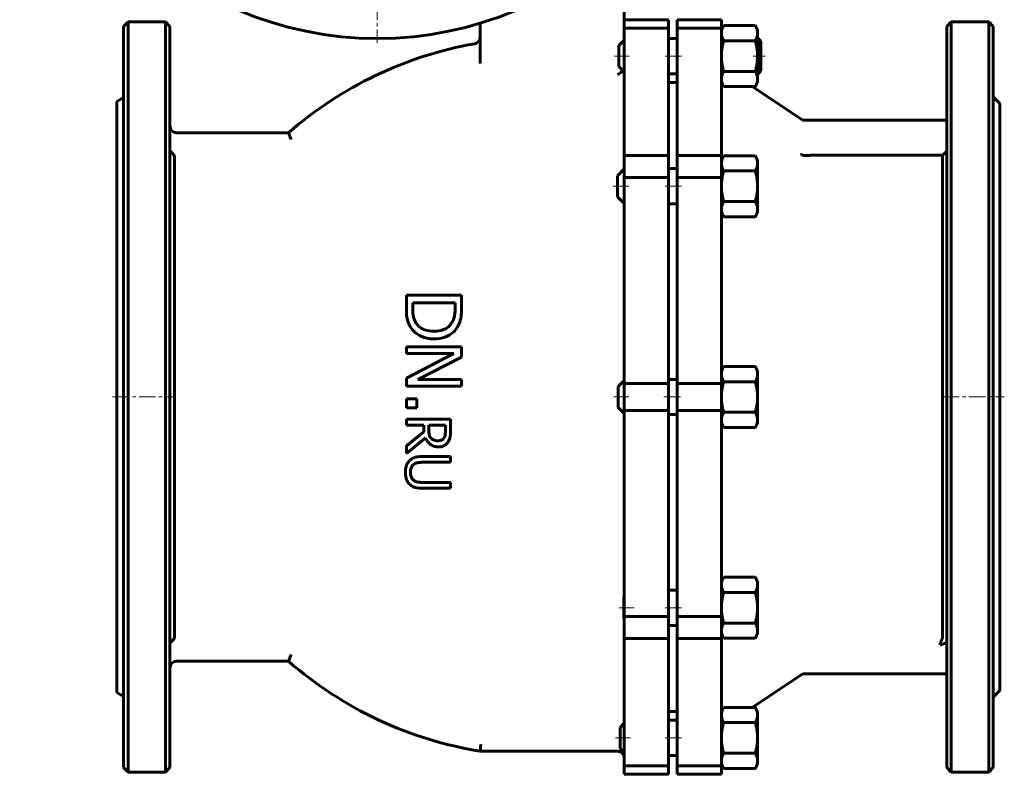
# Model space of a CAD drawing. Header units: millimetres. Extents: x -223 to 223, y -327 to 329.
# Tile 1 of 13: x -223 to 223, y -327 to 15. Entities that reach past the tile are written whole.
import ezdxf

# ---------------------------------------------------------------- set-up
doc = ezdxf.new("R2010")
doc.units = ezdxf.units.MM
doc.linetypes.add('K5LT_AXLED', pattern=[12, 7.5, -1.5, 1.5, -1.5])
doc.linetypes.add('K5LT_BASIC', pattern=[0])
doc.layers.add('Системный слой (1)', color=7, linetype='Continuous', true_color=0x6c6c6c)

# ---------------------------------------------------------------- blocks, each defined once
blk = doc.blocks.new('U10')
at = {"layer": 'Системный слой (1)', "color": 143, "linetype": 'K5LT_BASIC', "lineweight": 60, "true_color": 0x33acca}
for p, q in [((49.11, -8.79), (48.32, -9.36)), ((49.46, -8.45), (49.11, -8.79)), ((49.63, -8.27), (49.46, -8.45)), ((49.7, -8.18), (49.63, -8.27)), ((49.74, -8.13), (49.7, -8.18)), ((49.76, -8.11), (49.74, -8.13)), ((50.08, -7.66), (49.76, -8.11)), ((48.32, -9.36), (47.86, -9.58)), ((47.86, -9.58), (47.86, -9.59))]:
    blk.add_line(p, q, dxfattribs=at)
blk = doc.blocks.new('U11')
at = {"layer": 'Системный слой (1)', "color": 143, "linetype": 'K5LT_BASIC', "lineweight": 60, "true_color": 0x33acca}
for p, q in [((-178.96, -155.73), (-178.96, -21.73)), ((-178.96, -289.73), (-178.96, -155.73))]:
    blk.add_line(p, q, dxfattribs=at)
blk = doc.blocks.new('U12')
at = {"layer": 'Системный слой (1)', "color": 30, "linetype": 'K5LT_AXLED', "lineweight": 18, "true_color": 0xff8000}
for q in [(-61.03, 328.77), (-223.03, 166.77), (100.97, 166.77), (-61.03, 4.77)]:
    blk.add_line((-61.03, 166.77), q, dxfattribs=at)

msp = doc.modelspace()

# ---------------------------------------------------------------- linework, layer by layer
at = {"layer": 'Системный слой (1)', "color": 143, "linetype": 'K5LT_BASIC', "lineweight": 60, "true_color": 0x33acca}
for p, q in [((50.86, 15.3), (50.86, 29.27)), ((-175.96, 12.27), (-173.96, 14.27)), ((-173.96, 14.27), (-156.96, 14.27)), ((-173.96, -155.73), (-173.96, 14.27)), ((-156.96, 14.27), (-156.96, -155.73)), ((-154.96, 12.27), (-156.96, 14.27)), ((-14.41, -4.57), (-14.41, 13.71)), ((50.86, 15.3), (50.86, 11.48)), ((50.86, 15.3), (70.86, 15.3)), ((70.86, 15.3), (70.86, 11.48)), ((74.86, 11.48), (74.86, 15.3)), ((94.86, 15.3), (74.86, 15.3)), ((94.86, 15.3), (94.86, 11.48)), ((197.03, 12.27), (199.03, 14.27)), ((199.03, -325.73), (199.03, 14.27)), ((216.03, 14.27), (199.03, 14.27)), ((218.03, 12.27), (216.03, 14.27)), ((216.03, 14.27), (216.03, -325.73)), ((-175.96, 12.27), (-175.96, -323.73)), ((-154.96, -323.73), (-154.96, 12.27)), ((50.86, 11.48), (70.86, 11.48)), ((50.86, 11.48), (50.86, -46.21)), ((70.86, 11.48), (70.86, -46.21)), ((94.86, 11.48), (74.86, 11.48)), ((74.86, -46.21), (74.86, 11.48)), ((94.86, 10.81), (95.93, 12.67)), ((94.86, 11.48), (94.86, -46.21)), ((110.19, 12.67), (95.93, 12.67)), ((111.26, 10.81), (110.19, 12.67)), ((111.26, 10.81), (111.26, 9.2)), ((111.26, 9.2), (111.26, -1.19)), ((197.03, 12.27), (197.03, -323.73)), ((218.03, -323.73), (218.03, 12.27)), ((48.41, 3.61), (50.86, 6.06)), ((70.86, 6.81), (74.86, 6.81)), ((110.19, 5.74), (95.93, 5.74)), ((111.26, 6.81), (111.53, 6.81)), ((112.75, 5.59), (111.53, 6.81)), ((111.53, 6.81), (111.53, -9.19)), ((112.75, -7.96), (112.75, 5.59)), ((48.41, 3.61), (48.41, 3.6)), ((48.41, 3.6), (48.41, -5.99)), ((111.26, -1.19), (111.26, -11.58)), ((48.41, -5.99), (50.86, -8.44)), ((110.19, -8.12), (95.93, -8.12)), ((112.75, -7.96), (111.53, -9.19)), ((70.86, -9.19), (74.86, -9.19)), ((70.86, -13.23), (74.86, -13.23)), ((94.86, -13.19), (95.93, -15.04)), ((111.26, -13.19), (110.19, -15.04)), ((111.26, -9.19), (111.53, -9.19)), ((111.26, -11.58), (111.26, -13.19)), ((110.19, -15.04), (95.93, -15.04)), ((131.7, -30.25), (108.73, -15.04)), ((-178.96, -21.73), (-175.96, -20)), ((218.03, -19.73), (221.03, -22.73)), ((221.03, -22.73), (221.03, -288.73)), ((194.03, -30.25), (131.7, -30.25)), ((197.03, -30.25), (194.03, -30.25)), ((-101.24, -35.92), (-151.96, -35.92)), ((-152.96, -265), (-152.96, -46.47)), ((50.86, -46.21), (50.86, -56.21)), ((50.86, -46.21), (70.86, -46.21)), ((70.86, -46.21), (70.86, -56.21)), ((74.86, -56.21), (74.86, -46.21)), ((94.86, -46.21), (74.86, -46.21)), ((94.86, -46.21), (94.86, -56.21)), ((94.86, -48.22), (95.93, -46.36)), ((110.19, -46.36), (95.93, -46.36)), ((111.26, -48.22), (110.19, -46.36)), ((111.26, -48.22), (111.26, -49.83)), ((194.03, -46.19), (135.74, -46.19)), ((195.03, -46.21), (195.03, -264.99)), ((47.82, -55.42), (50.86, -52.38)), ((70.86, -52.22), (74.86, -52.22)), ((110.19, -53.29), (95.93, -53.29)), ((111.26, -49.83), (111.26, -60.22)), ((47.82, -55.42), (47.82, -64.56)), ((50.86, -56.21), (70.86, -56.21)), ((50.86, -56.21), (50.86, -149.55)), ((70.86, -56.21), (70.86, -149.55)), ((74.86, -149.55), (74.86, -56.21)), ((94.86, -56.21), (74.86, -56.21)), ((94.86, -56.21), (94.86, -149.55)), ((111.26, -60.22), (111.26, -70.61)), ((47.82, -64.56), (47.82, -65.02)), ((47.82, -65.02), (50.86, -68.06)), ((70.86, -68.22), (74.86, -68.22)), ((110.19, -67.15), (95.93, -67.15)), ((111.26, -70.61), (111.26, -72.22)), ((94.86, -72.22), (95.93, -74.08)), ((110.19, -74.08), (95.93, -74.08)), ((111.26, -72.22), (110.19, -74.08)), ((-47.87, -109.65), (-47.87, -115.41)), ((-22.87, -109.65), (-47.87, -109.65)), ((-22.87, -115.35), (-22.87, -109.65)), ((-44.99, -115.51), (-44.99, -112.98)), ((-44.99, -112.98), (-25.75, -112.98)), ((-25.75, -112.98), (-25.75, -115.51)), ((-47.87, -132.97), (-47.87, -136.07)), ((-22.87, -132.97), (-47.87, -132.97)), ((-22.87, -137.69), (-22.87, -132.97)), ((-26.32, -136.07), (-47.87, -147.13)), ((-47.87, -136.07), (-26.32, -136.07)), ((-42.66, -147.76), (-22.87, -137.69)), ((94.86, -143.73), (95.93, -141.88)), ((110.19, -141.88), (95.93, -141.88)), ((111.26, -143.73), (110.19, -141.88)), ((-47.87, -147.13), (-47.87, -150.86)), ((111.26, -143.73), (111.26, -145.34)), ((111.26, -145.34), (111.26, -155.73)), ((-47.87, -150.86), (-22.87, -150.86)), ((-22.87, -147.76), (-42.66, -147.76)), ((-22.87, -150.86), (-22.87, -147.76)), ((48.17, -150.93), (50.86, -148.25)), ((48.17, -150.93), (48.17, -160.41)), ((50.86, -149.55), (70.86, -149.55)), ((50.86, -149.55), (50.86, -161.92)), ((70.86, -147.73), (74.86, -147.73)), ((70.86, -149.55), (70.86, -161.92)), ((74.86, -161.92), (74.86, -149.55)), ((94.86, -149.55), (74.86, -149.55)), ((94.86, -149.55), (94.86, -161.92)), ((110.19, -148.81), (95.93, -148.81)), ((-173.96, -325.73), (-173.96, -155.73)), ((-156.96, -155.73), (-156.96, -325.73)), ((111.26, -155.73), (111.26, -166.13)), ((-43.09, -156.57), (-47.87, -156.57)), ((-47.87, -156.57), (-47.87, -160.59)), ((-43.09, -160.59), (-43.09, -156.57)), ((48.17, -160.41), (48.17, -160.53)), ((48.17, -160.53), (50.86, -163.22)), ((-47.87, -160.59), (-43.09, -160.59)), ((50.86, -161.92), (50.86, -255.26)), ((50.86, -161.92), (70.86, -161.92)), ((70.86, -161.92), (70.86, -255.26)), ((70.86, -163.73), (74.86, -163.73)), ((94.86, -161.92), (74.86, -161.92)), ((74.86, -255.26), (74.86, -161.92)), ((94.86, -161.92), (94.86, -255.26)), ((110.19, -162.66), (95.93, -162.66)), ((-27.87, -165.83), (-47.87, -165.83)), ((-47.87, -165.83), (-47.87, -168.49)), ((-47.87, -168.49), (-39.91, -168.49)), ((-39.91, -168.49), (-39.91, -171.54)), ((-37.69, -170.82), (-37.69, -168.49)), ((-37.69, -168.49), (-30.17, -168.49)), ((-30.17, -168.49), (-30.17, -171.13)), ((-27.87, -170.99), (-27.87, -165.83)), ((94.86, -167.73), (95.93, -169.59)), ((111.26, -167.73), (110.19, -169.59)), ((111.26, -166.13), (111.26, -167.73)), ((-39.91, -171.54), (-47.87, -177.86)), ((110.19, -169.59), (95.93, -169.59)), ((-47.87, -181.31), (-39.17, -174.2)), ((-47.87, -177.86), (-47.87, -181.31)), ((-27.87, -182.66), (-40.35, -182.66)), ((-27.87, -185.31), (-27.87, -182.66)), ((-40.35, -185.31), (-27.87, -185.31)), ((-27.87, -194.47), (-40.42, -194.47)), ((-27.87, -197.13), (-27.87, -194.47)), ((-40.35, -197.13), (-27.87, -197.13)), ((94.86, -239.25), (95.93, -237.39)), ((110.19, -237.39), (95.93, -237.39)), ((111.26, -239.25), (110.19, -237.39)), ((111.26, -239.25), (111.26, -240.86)), ((111.26, -240.86), (111.26, -251.25)), ((70.86, -243.25), (74.86, -243.25)), ((110.19, -244.32), (95.93, -244.32)), ((50.6, -246.45), (50.86, -246.2)), ((50.6, -246.45), (50.6, -256.05)), ((111.26, -251.25), (111.26, -261.64)), ((50.6, -256.05), (50.86, -256.3)), ((50.86, -255.26), (50.86, -265.26)), ((50.86, -255.26), (70.86, -255.26)), ((70.86, -255.26), (70.86, -265.26)), ((94.86, -255.26), (74.86, -255.26)), ((74.86, -265.26), (74.86, -255.26)), ((94.86, -255.26), (94.86, -265.26)), ((110.19, -258.18), (95.93, -258.18)), ((70.86, -259.25), (74.86, -259.25)), ((111.26, -261.64), (111.26, -263.25)), ((50.86, -265.26), (50.86, -322.95)), ((50.86, -265.26), (70.86, -265.26)), ((70.86, -265.26), (70.86, -322.95)), ((94.86, -265.26), (74.86, -265.26)), ((74.86, -322.95), (74.86, -265.26)), ((94.86, -263.25), (95.93, -265.11)), ((94.86, -265.26), (94.86, -322.95)), ((110.19, -265.11), (95.93, -265.11)), ((111.26, -263.25), (110.19, -265.11)), ((194.03, -268.23), (197.02, -267)), ((-151.96, -275.55), (-101.24, -275.55)), ((108.73, -296.43), (131.7, -281.22)), ((131.7, -281.22), (194.03, -281.22)), ((194.03, -281.22), (197.03, -281.22)), ((-178.96, -289.73), (-175.96, -291.47)), ((218.03, -291.73), (221.03, -288.73)), ((70.86, -298.23), (74.86, -298.23)), ((94.86, -298.28), (95.93, -296.43)), ((110.19, -296.43), (95.93, -296.43)), ((111.26, -298.28), (110.19, -296.43)), ((111.26, -298.28), (111.26, -299.89)), ((70.86, -302.28), (74.86, -302.28)), ((111.26, -299.89), (111.26, -310.28)), ((48.93, -305.48), (50.86, -303.55)), ((48.93, -305.48), (48.93, -314.42)), ((110.19, -303.35), (95.93, -303.35)), ((111.26, -310.28), (111.26, -320.67)), ((-14.41, -316.28), (47.86, -316.28)), ((48.93, -314.42), (48.93, -315.08)), ((48.93, -315.08), (50.86, -317.01)), ((70.86, -318.28), (74.86, -318.28)), ((110.19, -317.21), (95.93, -317.21)), ((111.26, -320.67), (111.26, -322.28)), ((-175.96, -323.73), (-173.96, -325.73)), ((-154.96, -323.73), (-156.96, -325.73)), ((50.86, -322.95), (70.86, -322.95)), ((50.86, -322.95), (50.86, -326.77)), ((70.86, -322.95), (70.86, -326.77)), ((94.86, -322.95), (74.86, -322.95)), ((74.86, -326.77), (74.86, -322.95)), ((94.86, -322.28), (95.93, -324.14)), ((94.86, -322.95), (94.86, -326.77)), ((110.19, -324.14), (95.93, -324.14)), ((111.26, -322.28), (110.19, -324.14)), ((197.03, -323.73), (199.03, -325.73)), ((218.03, -323.73), (216.03, -325.73)), ((-173.96, -325.73), (-156.96, -325.73)), ((50.86, -326.77), (70.86, -326.77)), ((94.86, -326.77), (74.86, -326.77)), ((216.03, -325.73), (199.03, -325.73))]:
    msp.add_line(p, q, dxfattribs=at)
at = {"layer": 'Системный слой (1)', "color": 30, "linetype": 'K5LT_AXLED', "lineweight": 18, "true_color": 0xff8000}
for p, q in [((53.11, -1.19), (46.41, -1.19)), ((76.86, -1.19), (68.86, -1.19)), ((114.75, -1.19), (109.26, -1.19)), ((52.86, -60.22), (45.82, -60.22)), ((76.86, -60.22), (68.86, -60.22)), ((-180.96, -155.73), (-152.96, -155.73)), ((46.17, -155.73), (52.87, -155.73)), ((68.86, -155.73), (76.86, -155.73)), ((195.03, -155.73), (223.03, -155.73)), ((55.3, -251.25), (48.6, -251.25)), ((76.86, -251.25), (68.86, -251.25)), ((53.63, -310.28), (46.93, -310.28)), ((76.86, -310.28), (68.86, -310.28))]:
    msp.add_line(p, q, dxfattribs=at)
at = {"layer": 'Системный слой (1)', "color": 143, "linetype": 'K5LT_BASIC', "lineweight": 60, "true_color": 0x33acca}
msp.add_circle((-61.03, 166.77), 160, dxfattribs=at)
for centre, radius, start, end in [((-17.41, 7.35), 3, 279.985, 0), ((13.33, -167.24), 174.27, 99.985, 131.103), ((-151.96, -32.92), 3, 180, 270), ((-151.96, -278.55), 3, 90, 180), ((13.33, -144.23), 174.27, 228.897, 260.8419), ((47.86, -319.28), 3, 0.0002, 90)]:
    msp.add_arc(centre, radius, start, end, dxfattribs=at)
for points in [[(95.93, 12.67), (94.86, 10.81), (94.86, 9.2)], [(94.86, 9.2), (94.86, 7.6), (95.93, 5.74)], [(111.26, 9.2), (111.26, 10.81), (110.19, 12.67)], [(110.19, 5.74), (111.26, 7.6), (111.26, 9.2)], [(95.93, 5.74), (94.86, 2.03), (94.86, -1.19)], [(111.26, -1.19), (111.26, 2.03), (110.19, 5.74)], [(94.86, -1.19), (94.86, -4.4), (95.93, -8.12)], [(110.19, -8.12), (111.26, -4.4), (111.26, -1.19)], [(95.93, -8.12), (94.86, -9.97), (94.86, -11.58)], [(111.26, -11.58), (111.26, -9.97), (110.19, -8.12)], [(94.86, -11.58), (94.86, -13.19), (95.93, -15.04)], [(110.19, -15.04), (111.26, -13.19), (111.26, -11.58)], [(95.93, -46.36), (94.86, -48.22), (94.86, -49.83)], [(111.26, -49.83), (111.26, -48.22), (110.19, -46.36)], [(94.86, -49.83), (94.86, -51.44), (95.93, -53.29)], [(95.93, -53.29), (94.86, -57), (94.86, -60.22)], [(110.19, -53.29), (111.26, -51.44), (111.26, -49.83)], [(111.26, -60.22), (111.26, -57), (110.19, -53.29)], [(94.86, -60.22), (94.86, -63.44), (95.93, -67.15)], [(110.19, -67.15), (111.26, -63.44), (111.26, -60.22)], [(95.93, -67.15), (94.86, -69), (94.86, -70.61)], [(94.86, -70.61), (94.86, -72.22), (95.93, -74.08)], [(111.26, -70.61), (111.26, -69), (110.19, -67.15)], [(110.19, -74.08), (111.26, -72.22), (111.26, -70.61)], [(95.93, -141.88), (94.86, -143.73), (94.86, -145.34)], [(111.26, -145.34), (111.26, -143.73), (110.19, -141.88)], [(94.86, -145.34), (94.86, -146.95), (95.93, -148.81)], [(110.19, -148.81), (111.26, -146.95), (111.26, -145.34)], [(95.93, -148.81), (94.86, -152.52), (94.86, -155.73)], [(111.26, -155.73), (111.26, -152.52), (110.19, -148.81)], [(94.86, -155.73), (94.86, -158.95), (95.93, -162.66)], [(110.19, -162.66), (111.26, -158.95), (111.26, -155.73)], [(95.93, -162.66), (94.86, -164.52), (94.86, -166.13)], [(111.26, -166.13), (111.26, -164.52), (110.19, -162.66)], [(94.86, -166.13), (94.86, -167.73), (95.93, -169.59)], [(110.19, -169.59), (111.26, -167.73), (111.26, -166.13)], [(95.93, -237.39), (94.86, -239.25), (94.86, -240.86)], [(94.86, -240.86), (94.86, -242.47), (95.93, -244.32)], [(111.26, -240.86), (111.26, -239.25), (110.19, -237.39)], [(110.19, -244.32), (111.26, -242.47), (111.26, -240.86)], [(95.93, -244.32), (94.86, -248.03), (94.86, -251.25)], [(111.26, -251.25), (111.26, -248.03), (110.19, -244.32)], [(94.86, -251.25), (94.86, -254.47), (95.93, -258.18)], [(110.19, -258.18), (111.26, -254.47), (111.26, -251.25)], [(95.93, -258.18), (94.86, -260.03), (94.86, -261.64)], [(111.26, -261.64), (111.26, -260.03), (110.19, -258.18)], [(94.86, -261.64), (94.86, -263.25), (95.93, -265.11)], [(110.19, -265.11), (111.26, -263.25), (111.26, -261.64)], [(95.93, -296.43), (94.86, -298.28), (94.86, -299.89)], [(111.26, -299.89), (111.26, -298.28), (110.19, -296.43)], [(94.86, -299.89), (94.86, -301.5), (95.93, -303.35)], [(110.19, -303.35), (111.26, -301.5), (111.26, -299.89)], [(95.93, -303.35), (94.86, -307.07), (94.86, -310.28)], [(111.26, -310.28), (111.26, -307.07), (110.19, -303.35)], [(94.86, -310.28), (94.86, -313.5), (95.93, -317.21)], [(110.19, -317.21), (111.26, -313.5), (111.26, -310.28)], [(95.93, -317.21), (94.86, -319.07), (94.86, -320.67)], [(94.86, -320.67), (94.86, -322.28), (95.93, -324.14)], [(111.26, -320.67), (111.26, -319.07), (110.19, -317.21)], [(110.19, -324.14), (111.26, -322.28), (111.26, -320.67)]]:
    msp.add_rational_spline(points, [1, 1.0379548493, 1], degree=2, dxfattribs=at)
for points, knots in [([(-100.11, -38.92), (-100.11, -38.92), (-100.11, -38.92), (-100.2, -38.69), (-100.28, -38.47), (-100.45, -38.04), (-100.53, -37.82), (-100.73, -37.28), (-100.85, -36.96), (-101.04, -36.45), (-101.12, -36.25), (-101.22, -35.99), (-101.24, -35.92), (-101.24, -35.92)], [-0.0008284, -0.0008284, -0.0008284, -0.0008284, 0, 0, 0.0713206, 0.0713206, 0.1422091, 0.1422091, 0.2640197, 0.2640197, 0.3780827, 0.3780827, 0.4885012, 0.4885012, 0.4885012, 0.4885012]), ([(-152.96, -46.47), (-152.96, -46.42), (-153.04, -46.31), (-153.3, -45.97), (-153.49, -45.75), (-153.99, -45.21), (-154.36, -44.82), (-154.82, -44.34), (-154.89, -44.26), (-154.96, -44.19)], [0.5408355, 0.5408355, 0.5408355, 0.5408355, 0.6504658, 0.6504658, 0.7600961, 0.7600961, 0.9208835, 0.9208835, 0.950722, 0.950722, 0.950722, 0.950722]), ([(197.03, -44.49), (197.03, -44.48), (197.03, -44.48), (197.01, -44.47), (196.97, -44.48), (196.87, -44.54), (196.79, -44.6), (196.6, -44.76), (196.48, -44.86), (196.09, -45.2), (195.76, -45.51), (195.28, -45.97), (195.16, -46.09), (195.03, -46.21)], [0.6271021, 0.6271021, 0.6271021, 0.6271021, 0.6480095, 0.6480095, 0.7036661, 0.7036661, 0.7660264, 0.7660264, 0.8283868, 0.8283868, 0.9768557, 0.9768557, 1.0261685, 1.0261685, 1.0261685, 1.0261685]), ([(132.88, -46.27), (132.49, -46.29), (132.13, -46.25), (131.45, -46.05), (131.13, -45.89), (130.86, -45.69), (130.86, -45.69), (130.85, -45.69)], [-0.2894104, -0.2894104, -0.2894104, -0.2894104, -0.1488836, -0.1488836, 0, 0, 0.0010444, 0.0010444, 0.0010444, 0.0010444]), ([(135.74, -46.19), (135.04, -46.19), (134.34, -46.2), (133.42, -46.23), (133.13, -46.25), (132.88, -46.27)], [0.5616322, 0.5616322, 0.5616322, 0.5616322, 0.7549371, 0.7549371, 0.853152, 0.853152, 0.853152, 0.853152]), ([(-47.87, -115.41), (-47.87, -116.73), (-47.81, -118.17), (-47.48, -120.47), (-47.26, -121.44), (-46.52, -123.14), (-46.21, -123.71), (-45.87, -124.26)], [-1.096684, -1.096684, -1.096684, -1.096684, -0.5921, -0.5921, -0.206389, -0.206389, 0, 0, 0, 0]), ([(-43.33, -122.42), (-43.63, -121.99), (-44.14, -121.09), (-44.47, -120.11), (-44.6, -119.57), (-44.6, -119.55), (-44.61, -119.51), (-44.62, -119.49), (-44.63, -119.44), (-44.63, -119.42), (-44.64, -119.39), (-44.64, -119.39), (-44.64, -119.39), (-44.7, -119.09), (-44.76, -118.79), (-44.85, -118.11), (-44.89, -117.74), (-44.97, -116.81), (-44.99, -116.24), (-44.99, -115.62), (-44.99, -115.57), (-44.99, -115.51)], [-0.8524533, -0.8524533, -0.8524533, -0.8524533, -0.6406039, -0.4287545, -0.4287545, -0.4194251, -0.4194251, -0.4103278, -0.4103278, -0.4018507, -0.4018507, -0.4012305, -0.4012291, -0.4012291, -0.3053779, -0.3053779, -0.1912643, -0.1912643, -0.0175822, -0.0175822, 0, 0, 0, 0]), ([(-25.75, -115.51), (-25.75, -117.52), (-25.96, -118.68), (-26.34, -120.27), (-26.72, -121.22), (-27.25, -122.11)], [-0.4998693, -0.4998693, -0.4998693, -0.4998693, -0.3142644, -0.3142644, 0, 0, 0, 0]), ([(-24.86, -124.3), (-24.34, -123.52), (-23.95, -122.65), (-23.29, -120.66), (-23.09, -119.58), (-22.9, -117.3), (-22.87, -116.3), (-22.87, -115.35)], [-1.038221, -1.038221, -1.038221, -1.038221, -0.709195, -0.709195, -0.297462, -0.297462, 0, 0, 0, 0]), ([(-45.87, -124.26), (-45.05, -125.49), (-44.01, -126.49), (-41.75, -127.96), (-40.32, -128.68), (-37.42, -129.27), (-36.41, -129.37), (-35.39, -129.37)], [-1.670666, -1.670666, -1.670666, -1.670666, -0.929769, -0.929769, -0.314908, -0.314908, 0, 0, 0, 0]), ([(-35.35, -125.9), (-36.75, -125.9), (-38.18, -125.75), (-39.86, -125.19), (-40.21, -125.04), (-40.76, -124.77), (-40.95, -124.66), (-42.02, -124), (-42.75, -123.28), (-43.33, -122.42)], [-0.9547569, -0.9547569, -0.9547569, -0.9547569, -0.5284015, -0.5284015, -0.4032758, -0.4032758, -0.3341447, -0.3341447, 0, 0, 0, 0]), ([(-35.39, -129.37), (-33.56, -129.37), (-31.68, -129.12), (-28.71, -127.92), (-27.55, -127.21), (-25.91, -125.71), (-25.34, -125.04), (-24.86, -124.3)], [-1.234573, -1.234573, -1.234573, -1.234573, -0.667382, -0.667382, -0.265634, -0.265634, 0, 0, 0, 0]), ([(-27.25, -122.11), (-27.67, -122.81), (-28.2, -123.42), (-29.47, -124.47), (-30.19, -124.87), (-32.36, -125.72), (-33.89, -125.9), (-35.35, -125.9)], [-0.9474248, -0.9474248, -0.9474248, -0.9474248, -0.7029238, -0.7029238, -0.4531848, -0.4531848, 0, 0, 0, 0]), ([(-36.66, -174.44), (-36.86, -174.23), (-37.04, -174), (-37.38, -173.36), (-37.46, -173.03), (-37.64, -172.22), (-37.69, -171.51), (-37.69, -170.82)], [-0.2781285, -0.2781285, -0.2781285, -0.2781285, -0.2487811, -0.2487811, -0.2066635, -0.2066635, 0, 0, 0, 0]), ([(-30.17, -171.13), (-30.17, -171.3), (-30.18, -171.46), (-30.19, -171.78), (-30.19, -171.94), (-30.22, -172.27), (-30.24, -172.44), (-30.27, -172.7), (-30.29, -172.8), (-30.31, -172.92), (-30.32, -172.96), (-30.33, -173.02), (-30.34, -173.05), (-30.42, -173.41), (-30.53, -173.73), (-30.74, -174.12), (-30.79, -174.22), (-30.85, -174.31)], [-0.2587801, -0.2587801, -0.2587801, -0.2587801, -0.2371283, -0.2371283, -0.2126331, -0.2126331, -0.1795338, -0.1795338, -0.1555547, -0.1555547, -0.1464345, -0.1464345, -0.1377094, -0.1377094, -0.0340409, -0.0340409, 0, 0, 0, 0]), ([(-28.92, -176.08), (-28.66, -175.67), (-28.45, -175.24), (-28.25, -174.67), (-28.21, -174.55), (-28.16, -174.35), (-28.14, -174.27), (-28.11, -174.15), (-28.1, -174.09), (-28.08, -174.01), (-28.07, -173.94), (-28.06, -173.88), (-28.06, -173.86), (-28.06, -173.86), (-28.04, -173.74), (-28.02, -173.63), (-27.98, -173.28), (-27.95, -173.05), (-27.93, -172.7), (-27.92, -172.59), (-27.9, -172.23), (-27.89, -171.98), (-27.87, -171.51), (-27.87, -171.28), (-27.87, -171.03), (-27.87, -171.01), (-27.87, -170.99)], [-0.3863983, -0.3863983, -0.3863983, -0.3863983, -0.3329999, -0.3329999, -0.3191057, -0.3191057, -0.3098101, -0.3098101, -0.3019708, -0.3019708, -0.2951138, -0.2890686, -0.2890686, -0.2881625, -0.2881625, -0.253006, -0.253006, -0.1828836, -0.1828836, -0.1491586, -0.1491586, -0.0745793, -0.0745793, -0.0070064, -0.0070064, 0, 0, 0, 0]), ([(-39.17, -174.2), (-38.95, -174.79), (-38.66, -175.35), (-37.95, -176.35), (-37.54, -176.78), (-36.71, -177.44), (-36.1, -177.85), (-34.56, -178.28), (-33.93, -178.35), (-33.3, -178.35)], [-1.254834, -1.254834, -1.254834, -1.254834, -0.862487, -0.862487, -0.48697, -0.48697, -0.19436, -0.19436, 0, 0, 0, 0]), ([(-33.51, -175.57), (-33.89, -175.57), (-34.28, -175.55), (-35.03, -175.41), (-35.35, -175.3), (-36.01, -175), (-36.36, -174.76), (-36.66, -174.44)], [-0.3122084, -0.3122084, -0.3122084, -0.3122084, -0.2216393, -0.2216393, -0.1312449, -0.1312449, 0, 0, 0, 0]), ([(-30.85, -174.31), (-31, -174.53), (-31.18, -174.73), (-31.48, -174.99), (-31.59, -175.06), (-31.75, -175.15), (-31.8, -175.19), (-31.89, -175.23), (-31.93, -175.25), (-31.99, -175.28), (-32.01, -175.29), (-32.24, -175.39), (-32.46, -175.45), (-32.96, -175.55), (-33.23, -175.57), (-33.51, -175.57)], [-0.2655811, -0.2655811, -0.2655811, -0.2655811, -0.2163042, -0.2163042, -0.1903348, -0.1903348, -0.1752412, -0.1752412, -0.1643655, -0.1643655, -0.1569429, -0.1569429, -0.0856147, -0.0856147, 0, 0, 0, 0]), ([(-33.3, -178.35), (-32.58, -178.35), (-31.86, -178.25), (-30.5, -177.72), (-29.99, -177.31), (-29.37, -176.7), (-29.13, -176.4), (-28.92, -176.08)], [-0.4135738, -0.4135738, -0.4135738, -0.4135738, -0.2686956, -0.2686956, -0.1181636, -0.1181636, 0, 0, 0, 0]), ([(-40.35, -182.66), (-41.29, -182.66), (-42.27, -182.72), (-44.05, -183.07), (-44.77, -183.34), (-45.8, -183.98), (-46.14, -184.26), (-46.44, -184.57)], [-0.6481041, -0.6481041, -0.6481041, -0.6481041, -0.3901512, -0.3901512, -0.1404562, -0.1404562, 0, 0, 0, 0]), ([(-46.44, -184.57), (-46.93, -185.05), (-47.31, -185.61), (-47.92, -186.93), (-48.1, -187.66), (-48.27, -188.9), (-48.29, -189.39), (-48.29, -189.88)], [-0.6094969, -0.6094969, -0.6094969, -0.6094969, -0.3898727, -0.3898727, -0.15237, -0.15237, 0, 0, 0, 0]), ([(-46.02, -189.88), (-46.02, -189.22), (-45.95, -188.55), (-45.57, -187.49), (-45.35, -187.08), (-44.84, -186.52), (-44.63, -186.33), (-44.39, -186.17)], [-0.4463987, -0.4463987, -0.4463987, -0.4463987, -0.2425411, -0.2425411, -0.0924109, -0.0924109, 0, 0, 0, 0]), ([(-44.39, -186.17), (-44.05, -185.95), (-43.68, -185.78), (-43.23, -185.63), (-43.17, -185.61), (-43.08, -185.58), (-43.05, -185.58), (-42.98, -185.56), (-42.94, -185.55), (-42.84, -185.52), (-42.78, -185.51), (-42.71, -185.5), (-42.7, -185.49), (-42.55, -185.47), (-42.39, -185.44), (-42.1, -185.4), (-42, -185.39), (-41.79, -185.37), (-41.68, -185.36), (-41.55, -185.35), (-41.54, -185.35), (-41.29, -185.34), (-41.06, -185.33), (-40.67, -185.32), (-40.51, -185.31), (-40.35, -185.31)], [-1.039693, -1.039693, -1.039693, -1.039693, -0.492134, -0.492134, -0.402141, -0.402141, -0.368403, -0.368403, -0.332541, -0.332541, -0.291818, -0.291818, -0.284507, -0.284507, -0.203031, -0.203031, -0.162294, -0.162294, -0.126434, -0.126434, -0.121556, -0.121556, -0.049652, -0.049652, 0, 0, 0, 0]), ([(-48.29, -189.88), (-48.29, -190.71), (-48.22, -191.6), (-47.9, -192.86), (-47.68, -193.57), (-46.96, -194.64), (-46.72, -194.94), (-46.44, -195.22)], [-0.8856234, -0.8856234, -0.8856234, -0.8856234, -0.3875395, -0.3875395, -0.1166575, -0.1166575, 0, 0, 0, 0]), ([(-44.39, -193.61), (-44.59, -193.48), (-44.79, -193.31), (-45.13, -192.94), (-45.28, -192.74), (-45.66, -192.08), (-45.84, -191.54), (-46, -190.59), (-46.02, -190.24), (-46.02, -189.88)], [-0.4825131, -0.4825131, -0.4825131, -0.4825131, -0.3895218, -0.3895218, -0.2950274, -0.2950274, -0.1084278, -0.1084278, 0, 0, 0, 0]), ([(-46.44, -195.22), (-46.18, -195.49), (-45.89, -195.74), (-45.26, -196.17), (-44.92, -196.35), (-44.27, -196.61), (-43.49, -196.9), (-41.51, -197.11), (-40.93, -197.13), (-40.35, -197.13)], [-1.647789, -1.647789, -1.647789, -1.647789, -1.136754, -1.136754, -0.618023, -0.618023, -0.180252, -0.180252, 0, 0, 0, 0]), ([(-40.42, -194.47), (-41.02, -194.47), (-41.66, -194.44), (-42.78, -194.29), (-43.23, -194.19), (-43.92, -193.89), (-44.16, -193.76), (-44.39, -193.61)], [-0.4000769, -0.4000769, -0.4000769, -0.4000769, -0.2303442, -0.2303442, -0.0818064, -0.0818064, 0, 0, 0, 0]), ([(-154.96, -267.28), (-154.89, -267.2), (-154.82, -267.13), (-154.36, -266.65), (-153.99, -266.26), (-153.49, -265.71), (-153.3, -265.49), (-153.04, -265.16), (-152.96, -265.05), (-152.96, -265)], [1.2498498, 1.2498498, 1.2498498, 1.2498498, 1.2796882, 1.2796882, 1.4404756, 1.4404756, 1.5501059, 1.5501059, 1.6597363, 1.6597363, 1.6597363, 1.6597363]), ([(195.03, -265), (195.03, -265.02), (195.02, -265.03), (195, -265.07), (194.99, -265.1), (194.97, -265.16), (194.95, -265.2), (194.92, -265.26), (194.91, -265.29), (194.88, -265.37), (194.86, -265.41), (194.82, -265.52), (194.79, -265.58), (194.74, -265.7), (194.71, -265.77), (194.66, -265.89), (194.64, -265.95), (194.59, -266.06), (194.56, -266.13), (194.5, -266.27), (194.47, -266.35), (194.4, -266.52), (194.37, -266.61), (194.3, -266.77), (194.27, -266.84), (194.2, -267.01), (194.16, -267.11), (194.08, -267.3), (194.03, -267.4), (193.95, -267.6), (193.91, -267.7), (193.84, -267.86), (193.82, -267.92), (193.79, -267.98), (193.79, -267.98), (193.79, -267.98)], [-0.4573501, -0.4573501, -0.4573501, -0.4573501, -0.4282831, -0.4282831, -0.398526, -0.398526, -0.3679346, -0.3679346, -0.3476446, -0.3476446, -0.3174745, -0.3174745, -0.286672, -0.286672, -0.2552952, -0.2552952, -0.2316764, -0.2316764, -0.20499, -0.20499, -0.1746354, -0.1746354, -0.1431637, -0.1431637, -0.1167854, -0.1167854, -0.0843739, -0.0843739, -0.0516394, -0.0516394, -0.019067, -0.019067, 0, 0, 0.000839, 0.000839, 0.000839, 0.000839]), ([(197.02, -267), (197.03, -267), (197.03, -267), (197.03, -266.99), (197.03, -266.99), (197.03, -266.98)], [1.55362872, 1.55362872, 1.55362872, 1.55362872, 1.55523221, 1.55523221, 1.57613958, 1.57613958, 1.57613958, 1.57613958]), ([(-100.11, -272.55), (-100.11, -272.55), (-100.11, -272.55), (-100.2, -272.78), (-100.28, -273), (-100.45, -273.44), (-100.53, -273.65), (-100.73, -274.2), (-100.85, -274.51), (-101.04, -275.02), (-101.12, -275.22), (-101.22, -275.48), (-101.24, -275.55), (-101.24, -275.55)], [-0.4882062, -0.4882062, -0.4882062, -0.4882062, -0.4873169, -0.4873169, -0.4159268, -0.4159268, -0.3448613, -0.3448613, -0.2236781, -0.2236781, -0.1101141, -0.1101141, 0, 0, 0, 0]), ([(-14.17, -313.28), (-14.17, -313.28), (-14.17, -313.29), (-14.19, -313.49), (-14.2, -313.69), (-14.23, -314.08), (-14.25, -314.28), (-14.29, -314.82), (-14.32, -315.15), (-14.36, -315.69), (-14.38, -315.91), (-14.4, -316.2), (-14.41, -316.28), (-14.41, -316.28)], [-0.4731804, -0.4731804, -0.4731804, -0.4731804, -0.4723037, -0.4723037, -0.4117986, -0.4117986, -0.351309, -0.351309, -0.2338813, -0.2338813, -0.1168429, -0.1168429, -0.0000011, -0.0000011, -0.0000011, -0.0000011])]:
    msp.add_open_spline(points, degree=3, knots=knots, dxfattribs=at)
for points in [[(195.03, -46.21), (194.71, -46.2), (194.36, -46.19), (194.03, -46.19)], [(195.03, -265), (195.03, -265), (195.03, -265), (195.03, -264.99)]]:
    msp.add_open_spline(points, degree=3, dxfattribs=at)

# ---------------------------------------------------------------- block references
at = {"layer": 'Системный слой (1)'}
for name in ['U12', 'U10', 'U11']:
    msp.add_blockref(name, (0, 0), dxfattribs=at)

doc.saveas('drawing.dxf')
